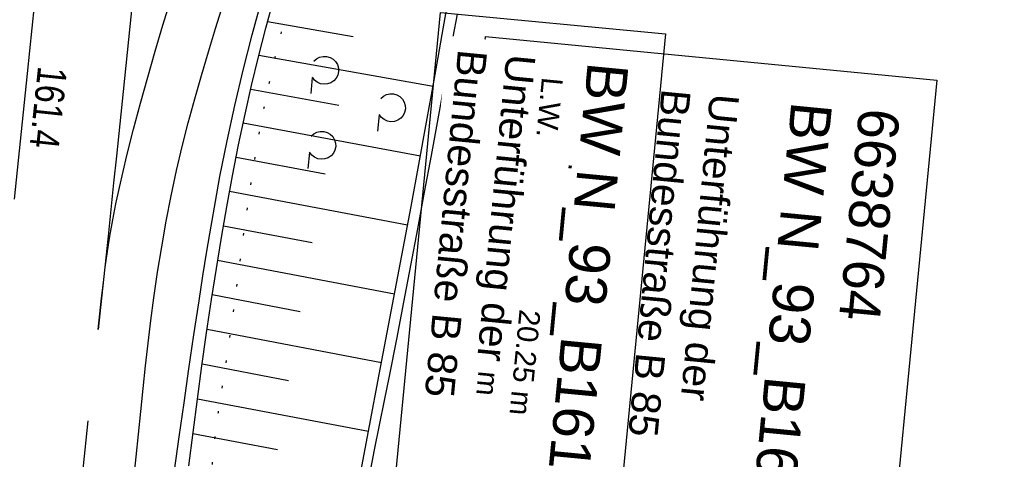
# Model space of a CAD drawing. Extents: x 510932 to 511602, y 463659 to 464636.
# Tile 44 of 81: x 511309 to 511393, y 464103 to 464140. Entities that reach past the tile are written whole.
import ezdxf

# ---------------------------------------------------------------- set-up
doc = ezdxf.new("R2010")
doc.units = 0
doc.header["$LTSCALE"] = 10
doc.header["$MEASUREMENT"] = 0
for name, pattern in [('AUSGEZOGEN', [0]), ('LT00', [0]), ('LT02', [0.4, 0.2, -0.2]), ('LT07', [0.22, 0.02, -0.2])]:
    doc.linetypes.add(name, pattern=pattern)
for name, color, linetype in [('--EK_BW_TEXT_A', 20, 'LT00'), ('--EK_FBR', 1, 'LT00'), ('-ST-93-1', 250, 'LT00'), ('BW_TEXT_A', 20, 'AUSGEZOGEN'), ('GEHOELZ_SYMB', 252, 'Continuous'), ('V104_AFBR_BAB', 250, 'LT00'), ('V104_BOESCH', 250, 'LT00'), ('V104_BOSCHUNG', 250, 'LT00'), ('V104_GEHOELZ', 250, 'LT07'), ('V104_GRABEN', 250, 'LT00'), ('V104_LD_MARK', 250, 'LT00'), ('V104_LG_MARK', 250, 'LT02')]:
    doc.layers.add(name, color=color, linetype=linetype)
doc.styles.add('Beschrift', font='ARIAL.TTF')

# ---------------------------------------------------------------- blocks, each defined once
blk = doc.blocks.new('GEHOELZ_SYMB')
at = {"layer": 'GEHOELZ_SYMB'}
blk.add_line((0, 0), (1.4, 0), dxfattribs=at)
blk.add_lwpolyline([(-1.388, 0.017), (-1.612, 0.221), (-1.778, 0.474), (-1.876, 0.761), (-1.898, 1.063), (-1.844, 1.361), (-1.718, 1.636), (-1.526, 1.87), (-1.282, 2.05), (-1, 2.162), (-0.7, 2.2), (-0.4, 2.162), (-0.118, 2.05), (0.126, 1.87), (0.318, 1.636), (0.444, 1.361), (0.498, 1.063), (0.476, 0.761), (0.378, 0.474), (0.212, 0.221), (-0.012, 0.017)], dxfattribs=at)

msp = doc.modelspace()

# ---------------------------------------------------------------- linework, layer by layer
at = {"layer": '--EK_FBR'}
for points in [[(511317.649, 464214.82), (511317.177, 464210.005), (511316.703, 464205.19), (511316.229, 464200.376), (511315.756, 464195.561), (511315.358, 464191.483), (511314.961, 464187.404), (511314.563, 464183.326), (511314.164, 464179.248), (511313.518, 464172.719), (511312.866, 464166.19), (511312.207, 464159.662), (511311.544, 464153.135), (511310.95, 464147.313), (511310.354, 464141.491), (511309.757, 464135.669), (511309.159, 464129.847), (511308.651, 464124.898)], [(511322.367, 464101.61), (511322.778, 464104.523), (511323.192, 464107.436), (511323.612, 464110.348), (511324.04, 464113.259), (511324.478, 464116.168), (511324.809, 464118.303), (511325.15, 464120.436), (511325.506, 464122.567), (511325.88, 464124.695), (511326.274, 464126.819), (511326.886, 464129.877), (511327.549, 464132.924), (511328.266, 464135.959), (511329.037, 464138.981), (511329.777, 464141.687)]]:
    msp.add_lwpolyline(points, dxfattribs=at)
at = {"layer": 'V104_AFBR_BAB'}
for points in [[(511317.649, 464214.82), (511317.177, 464210.005), (511316.703, 464205.19), (511316.229, 464200.376), (511315.756, 464195.561), (511315.358, 464191.483), (511314.961, 464187.404), (511314.563, 464183.326), (511314.164, 464179.248), (511313.518, 464172.719), (511312.866, 464166.19), (511312.207, 464159.662), (511311.544, 464153.135), (511310.95, 464147.313), (511310.354, 464141.491), (511309.757, 464135.669), (511309.159, 464129.847), (511308.651, 464124.898)], [(511322.367, 464101.61), (511322.778, 464104.523), (511323.192, 464107.436), (511323.612, 464110.348), (511324.04, 464113.259), (511324.478, 464116.168), (511324.809, 464118.303), (511325.15, 464120.436), (511325.506, 464122.567), (511325.88, 464124.695), (511326.274, 464126.819), (511326.886, 464129.877), (511327.549, 464132.924), (511328.266, 464135.959), (511329.037, 464138.981), (511329.777, 464141.687)]]:
    msp.add_lwpolyline(points, dxfattribs=at)
at = {"layer": 'V104_BOESCH'}
msp.add_lwpolyline([(511323.612, 464102.009), (511323.969, 464104.874), (511324.339, 464107.732), (511324.723, 464110.584), (511325.125, 464113.432), (511325.547, 464116.277), (511325.962, 464118.934), (511326.399, 464121.59), (511326.861, 464124.242), (511327.352, 464126.889), (511327.873, 464129.532), (511328.427, 464132.168), (511328.98, 464134.634), (511329.567, 464137.092), (511330.193, 464139.54), (511330.859, 464141.976)], dxfattribs=at)
at = {"layer": 'V104_BOSCHUNG'}
for p, q in [((511337.695, 464138.802), (511330.342, 464140.098)), ((511344.526, 464134.539), (511329.594, 464137.196)), ((511336.448, 464132.929), (511328.903, 464134.299)), ((511343.452, 464128.582), (511328.26, 464131.394)), ((511335.282, 464127.043), (511327.659, 464128.467)), ((511342.351, 464122.657), (511327.097, 464125.534)), ((511334.182, 464121.145), (511326.569, 464122.581)), ((511341.232, 464116.748), (511326.075, 464119.635)), ((511333.138, 464115.236), (511325.609, 464116.683)), ((511340.101, 464110.843), (511325.166, 464113.713)), ((511332.144, 464109.317), (511324.743, 464110.726)), ((511338.991, 464104.973), (511324.34, 464107.735)), ((511331.195, 464103.39), (511323.954, 464104.755))]:
    msp.add_line(p, q, dxfattribs=at)
at = {"layer": 'V104_GEHOELZ', "flags": 128}
msp.add_lwpolyline([(511359.993, 464082.404), (511361.333, 464082.476), (511362.661, 464082.573), (511363.98, 464082.699), (511365.292, 464082.86), (511366.6, 464083.061), (511367.907, 464083.308), (511369.215, 464083.606), (511370.527, 464083.959), (511371.844, 464084.373), (511373.17, 464084.854), (511374.508, 464085.407), (511375.858, 464086.036), (511377.225, 464086.747), (511378.61, 464087.546), (511380.017, 464088.438), (511381.447, 464089.427), (511382.448, 464090.168), (511383.459, 464090.95), (511384.476, 464091.763), (511385.497, 464092.599), (511386.517, 464093.45), (511387.535, 464094.307), (511388.546, 464095.161), (511389.549, 464096.003), (511390.539, 464096.826), (511391.513, 464097.619), (511392.47, 464098.376), (511393.405, 464099.086), (511394.315, 464099.741), (511395.198, 464100.333), (511396.05, 464100.853), (511396.869, 464101.292), (511397.65, 464101.642), (511398.392, 464101.894), (511399.091, 464102.039), (511399.743, 464102.069), (511400.347, 464101.975), (511400.898, 464101.748), (511401.393, 464101.38), (511401.831, 464100.862), (511402.109, 464100.394), (511402.359, 464099.854), (511402.586, 464099.253), (511402.795, 464098.602), (511402.991, 464097.91), (511403.176, 464097.189), (511403.357, 464096.448), (511403.536, 464095.698), (511403.72, 464094.951), (511403.912, 464094.215), (511404.117, 464093.502), (511404.345, 464092.798), (511404.585, 464092.122), (511404.832, 464091.465), (511405.08, 464090.82), (511405.323, 464090.179), (511405.555, 464089.533), (511405.77, 464088.876), (511405.963, 464088.199), (511406.128, 464087.495), (511406.259, 464086.756), (511406.35, 464085.973), (511406.396, 464085.139), (511406.397, 464084.432), (511406.374, 464083.7), (511406.333, 464082.956), (511406.284, 464082.212), (511406.235, 464081.481), (511406.193, 464080.776), (511406.166, 464080.11), (511406.163, 464079.495), (511406.193, 464078.944), (511406.261, 464078.469), (511406.378, 464078.083), (511406.551, 464077.8), (511406.789, 464077.631), (511407.078, 464077.585), (511407.424, 464077.644), (511407.816, 464077.798), (511408.246, 464078.035), (511408.705, 464078.347), (511409.182, 464078.723), (511409.67, 464079.152), (511410.159, 464079.625), (511410.639, 464080.131), (511411.102, 464080.66), (511411.539, 464081.202), (511411.939, 464081.746), (511412.438, 464082.516), (511412.853, 464083.273), (511413.194, 464084.02), (511413.47, 464084.76), (511413.69, 464085.497), (511413.863, 464086.232), (511413.999, 464086.969), (511414.106, 464087.712), (511414.194, 464088.462), (511414.303, 464089.585), (511414.397, 464090.726), (511414.481, 464091.882), (511414.562, 464093.048), (511414.647, 464094.219), (511414.741, 464095.39), (511414.926, 464097.301), (511415.149, 464099.203), (511415.406, 464101.095), (511415.69, 464102.979), (511415.998, 464104.856), (511416.325, 464106.728), (511416.665, 464108.594), (511417.015, 464110.458), (511417.369, 464112.319), (511417.723, 464114.178), (511418.072, 464116.038), (511418.411, 464117.898), (511418.736, 464119.761), (511419.041, 464121.626), (511419.322, 464123.496), (511419.574, 464125.372), (511419.774, 464127.064), (511419.951, 464128.761), (511420.109, 464130.462), (511420.253, 464132.165), (511420.387, 464133.87), (511420.515, 464135.577), (511420.642, 464137.284), (511420.771, 464138.99), (511420.908, 464140.694), (511421.055, 464142.397), (511421.219, 464144.096), (511421.403, 464145.791), (511421.61, 464147.482), (511421.847, 464149.167), (511422.057, 464150.505), (511422.282, 464151.839), (511422.517, 464153.172), (511422.755, 464154.505), (511422.991, 464155.838), (511423.22, 464157.173), (511423.435, 464158.512), (511423.63, 464159.854), (511423.801, 464161.203), (511423.941, 464162.558), (511424.044, 464163.921), (511424.106, 464165.294), (511424.12, 464166.677), (511424.08, 464168.072), (511424.016, 464169.07), (511423.918, 464170.069), (511423.786, 464171.062), (511423.614, 464172.042), (511423.402, 464173.004), (511423.145, 464173.941), (511422.841, 464174.847), (511422.487, 464175.716), (511422.08, 464176.541), (511421.491, 464177.511), (511420.818, 464178.406), (511420.067, 464179.233), (511419.243, 464179.995), (511418.351, 464180.698), (511417.396, 464181.347), (511416.383, 464181.947), (511415.316, 464182.502), (511414.202, 464183.018), (511413.044, 464183.5), (511411.849, 464183.952), (511410.62, 464184.38), (511409.363, 464184.788), (511408.083, 464185.181), (511406.786, 464185.565), (511405.475, 464185.944), (511404.156, 464186.323), (511402.834, 464186.707), (511401.514, 464187.102), (511400.214, 464187.505), (511398.922, 464187.915), (511397.638, 464188.326), (511396.362, 464188.728), (511395.096, 464189.115), (511393.84, 464189.479), (511392.594, 464189.813), (511391.36, 464190.109), (511390.137, 464190.36), (511388.927, 464190.558), (511387.73, 464190.695), (511386.547, 464190.765), (511385.378, 464190.759), (511384.224, 464190.67), (511383.086, 464190.491), (511381.964, 464190.214), (511380.858, 464189.831), (511379.77, 464189.336), (511378.701, 464188.72), (511377.838, 464188.122), (511376.986, 464187.447), (511376.146, 464186.705), (511375.316, 464185.905), (511374.496, 464185.056), (511373.684, 464184.168), (511372.881, 464183.249), (511372.084, 464182.31), (511371.294, 464181.359), (511370.51, 464180.406), (511369.731, 464179.459), (511368.956, 464178.529), (511368.184, 464177.624), (511367.415, 464176.754), (511366.648, 464175.929), (511365.882, 464175.157), (511365.116, 464174.447), (511364.35, 464173.81), (511363.582, 464173.254), (511362.813, 464172.788), (511362.041, 464172.423), (511361.266, 464172.166), (511360.486, 464172.029), (511359.701, 464172.019), (511358.911, 464172.146), (511358.114, 464172.419), (511357.31, 464172.848), (511357.015, 464173.044), (511356.719, 464173.252), (511356.425, 464173.465), (511355.761, 464173.935), (511355.099, 464174.386), (511354.432, 464174.823), (511353.754, 464175.248), (511353.06, 464175.667), (511352.344, 464176.083), (511351.6, 464176.501), (511351.181, 464176.729), (511350.755, 464176.947), (511350.327, 464177.145), (511349.899, 464177.31), (511349.475, 464177.433), (511349.059, 464177.501), (511348.654, 464177.504), (511348.204, 464177.416), (511347.773, 464177.238), (511347.36, 464176.98), (511346.963, 464176.656), (511346.582, 464176.276), (511346.215, 464175.853), (511345.862, 464175.398), (511345.522, 464174.923), (511345.193, 464174.439), (511344.39, 464173.2), (511343.65, 464171.98), (511342.966, 464170.776), (511342.332, 464169.585), (511341.742, 464168.403), (511341.189, 464167.228), (511340.667, 464166.055), (511340.171, 464164.883), (511339.692, 464163.706), (511339.225, 464162.523), (511338.765, 464161.331), (511338.1, 464159.586), (511337.437, 464157.817), (511336.779, 464156.027), (511336.129, 464154.218), (511335.491, 464152.395), (511334.866, 464150.561), (511334.259, 464148.718), (511333.673, 464146.87), (511332.8, 464143.967), (511331.988, 464141.06), (511331.24, 464138.145), (511330.556, 464135.224), (511329.941, 464132.293), (511329.396, 464129.354), (511329.111, 464127.639), (511328.846, 464125.921), (511328.598, 464124.199), (511328.361, 464122.473), (511328.132, 464120.744), (511327.907, 464119.011), (511327.68, 464117.274), (511327.448, 464115.534), (511327.207, 464113.79), (511326.952, 464112.042), (511326.742, 464110.679), (511326.528, 464109.316), (511326.317, 464107.954), (511326.114, 464106.597), (511325.927, 464105.245), (511325.762, 464103.902), (511325.626, 464102.568), (511325.526, 464101.247), (511325.472, 464100.16), (511325.441, 464099.078), (511325.426, 464097.996), (511325.421, 464096.911), (511325.419, 464095.817), (511325.414, 464094.711), (511325.399, 464093.587), (511325.369, 464092.44), (511325.316, 464091.267), (511325.235, 464090.063), (511325.118, 464088.823), (511325.037, 464088.111), (511324.953, 464087.394), (511324.875, 464086.676), (511324.815, 464085.965), (511324.781, 464085.267), (511324.785, 464084.589), (511324.835, 464083.936), (511324.942, 464083.316), (511325.115, 464082.734), (511325.366, 464082.198), (511325.703, 464081.714), (511326.137, 464081.287), (511326.492, 464081.033), (511326.885, 464080.818), (511327.302, 464080.65), (511327.73, 464080.539), (511328.156, 464080.493), (511328.688, 464080.539), (511329.2, 464080.691), (511329.693, 464080.933), (511330.172, 464081.248), (511330.639, 464081.62), (511331.097, 464082.033), (511331.55, 464082.469), (511332.002, 464082.912), (511332.454, 464083.345), (511332.91, 464083.752), (511333.374, 464084.117), (511333.848, 464084.422), (511334.336, 464084.651), (511334.841, 464084.787), (511335.365, 464084.814), (511335.691, 464084.775), (511336.021, 464084.705), (511336.355, 464084.622), (511338.331, 464084.151), (511340.317, 464083.738), (511342.31, 464083.382), (511344.306, 464083.08), (511346.303, 464082.831), (511348.297, 464082.633), (511350.283, 464082.483), (511352.26, 464082.381), (511354.222, 464082.324), (511356.168, 464082.31), (511358.093, 464082.337), (511359.993, 464082.404)], dxfattribs=at)
at = {"layer": 'V104_GRABEN'}
for points in [[(511335.588, 464093.782), (511336.354, 464092.164), (511336.438, 464092.111), (511336.509, 464092.097), (511336.558, 464092.152), (511336.593, 464092.251), (511339.914, 464109.864), (511340.604, 464113.466), (511341.293, 464117.067), (511341.976, 464120.669), (511342.653, 464124.271), (511343.322, 464127.873), (511343.978, 464131.477), (511344.622, 464135.081), (511344.965, 464137.036), (511345.309, 464138.992), (511345.656, 464140.947)], [(511346.585, 464140.736), (511346.22, 464138.792), (511345.862, 464136.848), (511345.507, 464134.904), (511344.933, 464131.764), (511344.358, 464128.624), (511343.778, 464125.484), (511343.193, 464122.342), (511342.6, 464119.195), (511341.999, 464116.044), (511341.387, 464112.886), (511340.763, 464109.721), (511340.341, 464107.612), (511339.916, 464105.502), (511339.493, 464103.393), (511339.073, 464101.287)]]:
    msp.add_lwpolyline(points, dxfattribs=at)
at = {"layer": 'V104_LD_MARK'}
for points in [[(511326.396, 464218.841), (511325.612, 464210.681), (511324.821, 464202.522), (511324.022, 464194.363), (511323.485, 464188.918), (511322.945, 464183.473), (511322.403, 464178.029), (511321.725, 464171.224), (511321.044, 464164.419), (511320.361, 464157.614), (511319.673, 464150.81), (511319.107, 464145.249), (511318.539, 464139.689), (511317.969, 464134.128), (511317.399, 464128.568), (511317.164, 464126.284), (511316.929, 464124), (511316.692, 464121.716), (511316.412, 464119.052), (511316.13, 464116.388), (511315.847, 464113.724)], [(511315.847, 464113.724), (511315.986, 464115.06), (511316.131, 464116.395), (511316.284, 464117.728), (511316.45, 464119.059), (511316.635, 464120.388), (511316.842, 464121.713), (511317.089, 464123.107), (511317.362, 464124.497), (511317.658, 464125.883), (511317.973, 464127.265), (511318.303, 464128.644), (511318.868, 464130.889), (511319.462, 464133.126), (511320.081, 464135.356), (511320.724, 464137.58), (511321.387, 464139.797), (511322.126, 464142.196)], [(511318.842, 464100.352), (511319.098, 464102.794), (511319.296, 464104.743), (511319.493, 464106.691), (511319.693, 464108.64), (511319.9, 464110.587), (511320.118, 464112.534), (511320.352, 464114.478), (511320.607, 464116.42), (511320.925, 464118.619), (511321.278, 464120.813), (511321.667, 464123.001), (511322.094, 464125.182), (511322.562, 464127.354), (511323.044, 464129.403), (511323.561, 464131.443), (511324.109, 464133.476), (511324.685, 464135.501), (511325.283, 464137.52), (511325.902, 464139.532), (511326.582, 464141.678)]]:
    msp.add_lwpolyline(points, dxfattribs=at)
at = {"layer": 'V104_LG_MARK', "ltscale": 3, "flags": 128}
msp.add_lwpolyline([(511257.153, 463683.858), (511257.551, 463686.35), (511258.249, 463690.727), (511258.946, 463695.104), (511259.705, 463699.866), (511260.465, 463704.628), (511261.223, 463709.39), (511261.979, 463714.153), (511262.731, 463718.916), (511263.66, 463724.84), (511264.582, 463730.764), (511265.5, 463736.689), (511266.415, 463742.615), (511267.689, 463750.887), (511268.96, 463759.16), (511270.227, 463767.433), (511271.096, 463773.121), (511271.962, 463778.81), (511272.826, 463784.499), (511273.686, 463790.189), (511274.86, 463798.002), (511276.026, 463805.817), (511277.181, 463813.633), (511278.315, 463821.384), (511279.438, 463829.136), (511280.548, 463836.89), (511281.261, 463841.922), (511281.969, 463846.956), (511282.674, 463851.989), (511283.375, 463857.023), (511284.074, 463862.058), (511285.127, 463869.66), (511286.177, 463877.263), (511287.224, 463884.866), (511288.029, 463890.732), (511288.83, 463896.599), (511289.626, 463902.467), (511290.416, 463908.335), (511291.204, 463914.239), (511291.986, 463920.144), (511292.763, 463926.049), (511293.537, 463931.955), (511294.595, 463940.058), (511295.649, 463948.161), (511296.701, 463956.264), (511297.358, 463961.333), (511298.012, 463966.402), (511298.664, 463971.472), (511299.31, 463976.542), (511299.951, 463981.613), (511300.386, 463985.089), (511300.819, 463988.565), (511301.251, 463992.042), (511301.683, 463995.518), (511302.116, 463998.994), (511302.721, 464003.817), (511303.331, 464008.64), (511303.942, 464013.462), (511304.554, 464018.285), (511305.166, 464023.107), (511305.937, 464029.212), (511306.706, 464035.318), (511307.472, 464041.424), (511308.236, 464047.53), (511308.686, 464051.136), (511309.135, 464054.742), (511309.581, 464058.349), (511310.024, 464061.956), (511310.461, 464065.564), (511311.258, 464072.271), (511312.034, 464078.98), (511312.432, 464082.487), (511312.825, 464085.995), (511313.214, 464089.504), (511313.753, 464094.411), (511314.287, 464099.318), (511314.817, 464104.226), (511315.168, 464107.49)], dxfattribs=at)

# ---------------------------------------------------------------- block references
at = {"layer": 'GEHOELZ_SYMB', "rotation": 264.7376999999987}
for p in [(511334.177, 464135.331), (511339.904, 464132.124), (511333.938, 464128.898)]:
    msp.add_blockref('GEHOELZ_SYMB', p, dxfattribs=at)

# ---------------------------------------------------------------- texts
at = {"layer": '-ST-93-1', "style": 'Beschrift', "width": 0.8}
msp.add_text('  161.4', height=2.5, rotation=-96.04708, dxfattribs=at).set_placement((511310.861, 464137.887))

# ---------------------------------------------------------------- next in the draw order: texts
at = {"layer": 'BW_TEXT_A', "insert": (511384.535, 464132.44), "char_height": 2, "width": 37.55462, "attachment_point": 1, "rotation": 264.4992, "style": 'Beschrift', "bg_fill": 3, "box_fill_scale": 1.5, "bg_fill_color": 256, "bg_fill_transparency": 0}
msp.add_mtext('\\pt20;{\\Funir_o|c0;\\H1.75x;6638764\\fArial|b0|i0|c238|p34;\\H0.5714x;\\P\\ptz;\\H1.75x;BW N_93_B\\fArial|b0|i0|c0|p34;161b\\fArial|b0|i0|c238|p34;\\W0.8;\\P\\H0.3714x;\\W1;\\P\\fArial|b0|i0|c0|p34;\\H1.924x;Unterführung der Bundesstraße B 85\\fArial|b0|i0|c238|p34;\\W0.9;\\P\\H0.1999x;\\W1;\\P\\pt8,20;\\H3.602x;K\\fArial|b0|i0|c0|p34;m^I^I\\fArial|b0|i0|c238|p34;1\\fArial|b0|i0|c0|p34;61.453\\fArial|b0|i0|c238|p34;\\PBw.Wi\\fArial|b0|i0|c0|p34;.^I^I118.84\\fArial|b0|i0|c238|p34; gon\\PL.W.^I\\fArial|b0|i0|c0|p34;^I20.25\\fArial|b0|i0|c238|p34; m\\P\\fArial|b0|i0|c0|p34;L.H.^I^I\\fArial|b0|i0|c238|p34;4.\\fArial|b0|i0|c0|p34;85\\fArial|b0|i0|c238|p34; m}', dxfattribs=at)

# ---------------------------------------------------------------- next in the draw order: linework, layer by layer
at = {"layer": 'BW_TEXT_A'}
msp.add_lwpolyline([(511387.693, 464135.1), (511383.564, 464092.233), (511344.903, 464095.956), (511349.032, 464138.824)], close=True, dxfattribs=at)

# ---------------------------------------------------------------- next in the draw order: texts
at = {"layer": '--EK_BW_TEXT_A', "insert": (511361.282, 464136.387), "char_height": 2, "width": 37.55462, "attachment_point": 1, "rotation": 264.4992, "style": 'Beschrift', "bg_fill": 3, "box_fill_scale": 1.5, "bg_fill_color": 256, "bg_fill_transparency": 0}
msp.add_mtext('{\\fArial|b0|i0|c238|p34;\\H1.7499x;BW N_93_B\\fArial|b0|i0|c0|p34;161b\\fArial|b0|i0|c238|p34;\\W0.8;\\P\\H0.3714x;\\W1;\\P\\fArial|b0|i0|c0|p34;\\H1.924x;Unterführung der Bundesstraße B 85}', dxfattribs=at)

# ---------------------------------------------------------------- next in the draw order: linework, layer by layer
at = {"layer": '--EK_BW_TEXT_A'}
msp.add_lwpolyline([(511364.44, 464139.048), (511360.312, 464096.18), (511341.026, 464098.037), (511345.155, 464140.905)], close=True, dxfattribs=at)

doc.saveas('drawing.dxf')
